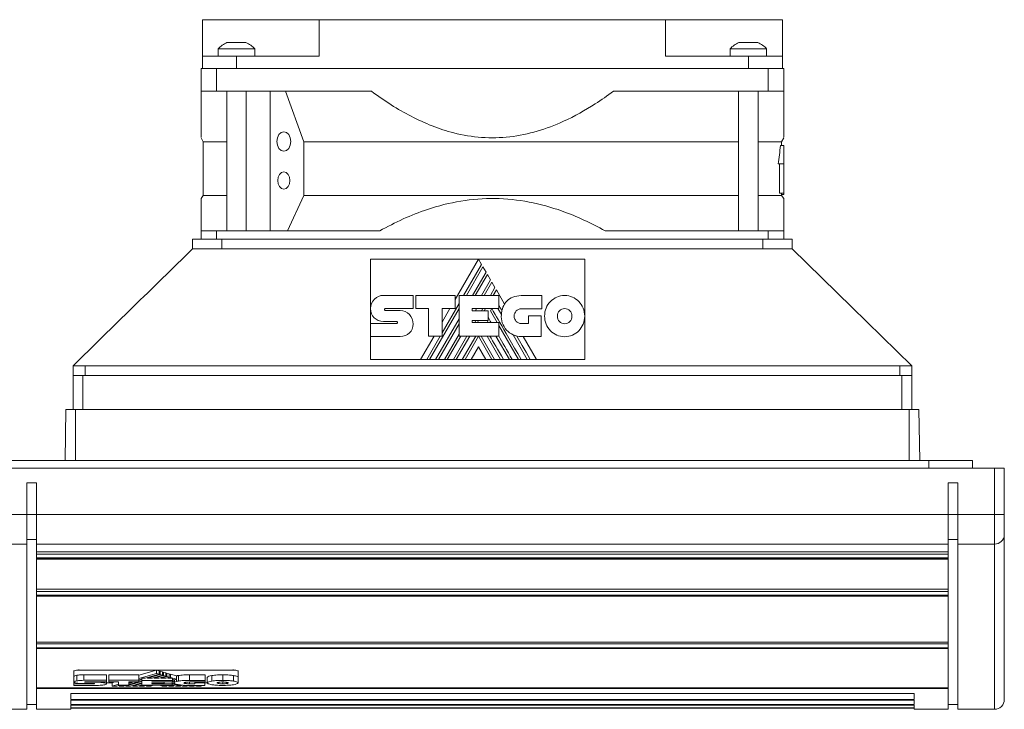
# Model space of a CAD drawing. Header units: millimetres. Extents: x 10 to 203, y 74 to 208.
# Tile 2 of 4: x 75 to 142, y 74 to 121. Entities that reach past the tile are written whole.
import ezdxf

# ---------------------------------------------------------------- set-up
doc = ezdxf.new("R2010")
doc.units = ezdxf.units.MM
doc.linetypes.add('PHANTOM', pattern=[12.7, 6.35, -1.27, 1.27, -1.27, 1.27, -1.27])
doc.layers.add('___VS___', color=7, linetype='Continuous', lineweight=15)

msp = doc.modelspace()

# ---------------------------------------------------------------- linework, layer by layer
at = {"color": 7, "linetype": 'Continuous', "lineweight": 15}
for p, q in [((87.352, 118.169), (87.352, 120.669)), ((87.352, 120.669), (95.343, 120.669)), ((95.343, 118.169), (95.343, 120.669)), ((119.028, 120.669), (95.343, 120.669)), ((119.028, 118.169), (119.028, 120.669)), ((119.028, 120.669), (127.019, 120.669)), ((127.019, 118.169), (127.019, 120.669)), ((88.435, 118.669), (88.435, 118.169)), ((88.435, 118.669), (90.84, 118.669)), ((89.035, 119.103), (90.286, 119.103)), ((90.286, 119.103), (90.335, 119.103)), ((90.84, 118.669), (90.935, 118.669)), ((90.935, 118.169), (90.935, 118.669)), ((123.435, 118.669), (123.435, 118.169)), ((123.435, 118.669), (125.84, 118.669)), ((124.035, 119.103), (125.286, 119.103)), ((125.286, 119.103), (125.335, 119.103)), ((125.84, 118.669), (125.935, 118.669)), ((125.935, 118.169), (125.935, 118.669)), ((87.352, 117.336), (87.352, 118.169)), ((87.352, 118.169), (89.685, 118.169)), ((89.685, 118.169), (89.685, 117.336)), ((95.343, 118.169), (89.685, 118.169)), ((124.685, 118.169), (119.028, 118.169)), ((124.685, 117.336), (124.685, 118.169)), ((124.685, 118.169), (127.019, 118.169)), ((127.019, 118.169), (127.019, 117.336)), ((87.269, 115.769), (87.269, 117.336)), ((87.269, 117.336), (88.327, 117.336)), ((88.327, 115.769), (88.327, 117.336)), ((88.327, 117.336), (126.044, 117.336)), ((126.044, 115.769), (126.044, 117.336)), ((126.044, 117.336), (127.102, 117.336)), ((127.102, 115.769), (127.102, 117.336)), ((87.269, 115.769), (88.327, 115.769)), ((88.327, 115.769), (98.918, 115.769)), ((89.019, 115.769), (89.019, 106.236)), ((90.352, 106.236), (90.352, 115.769)), ((91.983, 115.769), (91.983, 106.236)), ((93.035, 115.769), (94.302, 112.322)), ((115.453, 115.769), (126.044, 115.769)), ((124.019, 115.769), (124.019, 106.236)), ((125.352, 106.236), (125.352, 115.769)), ((126.044, 115.769), (127.102, 115.769)), ((87.269, 112.591), (87.408, 112.322)), ((126.962, 112.322), (127.102, 112.591)), ((87.408, 112.322), (87.408, 108.655)), ((87.408, 112.322), (89.019, 112.322)), ((94.302, 112.322), (124.019, 112.322)), ((94.302, 112.322), (94.302, 108.655)), ((125.352, 112.322), (126.962, 112.322)), ((126.878, 112.069), (127.102, 112.069)), ((126.962, 112.069), (126.962, 112.322)), ((127.102, 112.069), (127.102, 110.799)), ((126.719, 110.799), (126.81, 110.799)), ((126.719, 110.799), (127.102, 110.799)), ((126.81, 110.799), (126.81, 108.796)), ((126.81, 110.799), (127.102, 110.799)), ((127.102, 110.799), (127.102, 108.796)), ((87.408, 108.655), (87.269, 108.441)), ((87.408, 108.655), (89.019, 108.655)), ((94.302, 108.655), (93.183, 106.236)), ((94.302, 108.655), (124.019, 108.655)), ((125.352, 108.655), (126.962, 108.655)), ((126.81, 108.796), (127.102, 108.796)), ((126.962, 108.655), (126.962, 108.796)), ((126.962, 108.716), (127.102, 108.716)), ((127.102, 108.441), (126.962, 108.655)), ((127.102, 108.796), (127.102, 108.716)), ((87.269, 105.669), (87.269, 106.236)), ((88.327, 106.236), (87.269, 106.236)), ((99.48, 106.236), (88.327, 106.236)), ((126.044, 106.236), (114.89, 106.236)), ((127.102, 106.236), (126.044, 106.236)), ((127.102, 105.669), (127.102, 106.236)), ((86.685, 105.669), (86.685, 105.003)), ((86.685, 105.669), (88.685, 105.669)), ((88.685, 105.669), (88.685, 105.003)), ((88.685, 105.669), (125.685, 105.669)), ((125.685, 105.669), (125.685, 105.003)), ((125.685, 105.669), (127.685, 105.669)), ((127.685, 105.669), (127.685, 105.003)), ((86.685, 105.003), (88.685, 105.003)), ((88.685, 105.003), (125.685, 105.003)), ((125.685, 105.003), (127.685, 105.003)), ((98.859, 104.299), (106.233, 104.299)), ((98.859, 100.91), (98.859, 104.299)), ((106.233, 104.299), (104.63, 101.525)), ((105.217, 101.803), (106.447, 103.933)), ((106.541, 103.768), (105.407, 101.803)), ((106.447, 103.933), (106.233, 104.299)), ((106.233, 104.299), (113.497, 104.299)), ((106.751, 103.407), (106.541, 103.768)), ((113.497, 104.299), (113.497, 100.394)), ((105.825, 101.803), (106.751, 103.407)), ((106.844, 103.243), (106.013, 101.803)), ((107.055, 102.879), (106.844, 103.243)), ((106.433, 101.803), (107.055, 102.879)), ((107.149, 102.718), (106.62, 101.803)), ((107.046, 101.803), (107.361, 102.347)), ((107.361, 102.347), (107.149, 102.718)), ((99.741, 101.814), (101.756, 101.814)), ((101.756, 101.814), (101.756, 100.915)), ((101.955, 100.915), (101.955, 101.811)), ((101.955, 101.811), (104.63, 101.811)), ((104.63, 101.811), (104.63, 100.923)), ((104.901, 99.034), (104.901, 101.803)), ((104.901, 101.803), (107.632, 101.803)), ((107.453, 102.189), (107.23, 101.803)), ((108.013, 101.217), (107.453, 102.189)), ((107.632, 101.803), (107.632, 100.908)), ((109.158, 101.796), (110.559, 101.796)), ((110.559, 101.796), (110.559, 100.897)), ((103.739, 99.242), (104.901, 101.256)), ((98.859, 100.91), (98.859, 100.91)), ((98.859, 99.885), (98.859, 100.878)), ((99.858, 100.915), (101.756, 100.915)), ((99.862, 100.776), (100.885, 100.776)), ((102.824, 100.915), (101.955, 100.915)), ((102.824, 99.034), (102.824, 100.915)), ((102.884, 97.433), (104.901, 100.926)), ((104.63, 100.923), (103.739, 100.923)), ((103.739, 99.034), (103.739, 100.923)), ((104.282, 100.923), (103.739, 99.982)), ((105.808, 100.908), (107.632, 100.908)), ((105.808, 100.908), (105.808, 100.761)), ((105.808, 100.761), (106.895, 100.761)), ((106.019, 100.761), (106.103, 100.908)), ((106.443, 100.761), (106.528, 100.908)), ((106.628, 100.761), (106.713, 100.908)), ((106.895, 100.761), (106.895, 100.084)), ((107.046, 100.748), (107.138, 100.908)), ((107.046, 100.748), (107.508, 99.948)), ((107.559, 100.908), (107.797, 100.496)), ((110.559, 100.897), (109.158, 100.897)), ((109.641, 99.888), (109.641, 100.422)), ((109.641, 100.422), (110.529, 100.422)), ((110.529, 100.422), (110.529, 98.993)), ((113.497, 100.394), (113.497, 97.433)), ((98.859, 98.997), (98.859, 99.885)), ((98.859, 99.885), (100.629, 99.885)), ((100.629, 100.035), (99.744, 100.035)), ((103.302, 97.433), (104.901, 100.203)), ((103.494, 97.433), (104.901, 99.874)), ((105.808, 100.084), (106.895, 100.084)), ((105.808, 100.084), (105.808, 99.948)), ((105.808, 99.948), (107.617, 99.948)), ((105.972, 99.948), (106.05, 100.084)), ((106.159, 99.948), (106.237, 100.084)), ((106.819, 100.084), (106.898, 99.948)), ((107.617, 99.034), (107.617, 99.948)), ((107.617, 99.76), (108.963, 97.433)), ((109.158, 99.888), (109.641, 99.888)), ((100.885, 98.997), (98.859, 98.997)), ((98.859, 97.433), (98.859, 98.997)), ((103.191, 99.034), (102.266, 97.433)), ((102.695, 97.433), (103.619, 99.034)), ((102.824, 99.034), (103.739, 99.034)), ((103.908, 97.433), (104.901, 99.152)), ((104.097, 97.433), (105.021, 99.034)), ((104.515, 97.433), (105.442, 99.034)), ((104.706, 97.433), (105.631, 99.034)), ((104.901, 99.034), (107.617, 99.034)), ((105.123, 97.433), (106.052, 99.034)), ((105.313, 97.433), (106.229, 99.022)), ((107.145, 97.433), (106.229, 99.022)), ((107.335, 97.433), (106.406, 99.034)), ((106.822, 99.034), (107.749, 97.433)), ((107.427, 99.034), (108.354, 97.433)), ((108.594, 99.117), (109.568, 97.433)), ((110.529, 98.993), (109.166, 98.993)), ((110.2, 97.433), (109.299, 98.993)), ((106.229, 98.296), (105.727, 97.433)), ((106.229, 98.296), (106.728, 97.433)), ((78.519, 97.003), (79.332, 97.003)), ((78.519, 96.336), (78.519, 97.003)), ((79.332, 97.003), (135.039, 97.003)), ((79.332, 96.336), (79.332, 97.003)), ((102.266, 97.433), (98.859, 97.433)), ((102.266, 97.433), (102.695, 97.433)), ((102.884, 97.433), (102.695, 97.433)), ((102.884, 97.433), (103.302, 97.433)), ((103.494, 97.433), (103.302, 97.433)), ((103.494, 97.433), (103.908, 97.433)), ((104.097, 97.433), (103.908, 97.433)), ((104.097, 97.433), (104.515, 97.433)), ((104.706, 97.433), (104.515, 97.433)), ((104.706, 97.433), (105.123, 97.433)), ((105.313, 97.433), (105.123, 97.433)), ((105.313, 97.433), (105.727, 97.433)), ((106.728, 97.433), (105.727, 97.433)), ((106.728, 97.433), (107.145, 97.433)), ((107.335, 97.433), (107.145, 97.433)), ((107.335, 97.433), (107.749, 97.433)), ((107.94, 97.433), (107.749, 97.433)), ((107.94, 97.433), (108.354, 97.433)), ((108.545, 97.433), (108.354, 97.433)), ((108.545, 97.433), (108.963, 97.433)), ((109.154, 97.433), (108.963, 97.433)), ((109.154, 97.433), (109.568, 97.433)), ((109.775, 97.433), (109.568, 97.433)), ((109.775, 97.433), (110.2, 97.433)), ((113.497, 97.433), (110.2, 97.433)), ((135.039, 97.003), (135.852, 97.003)), ((135.039, 96.336), (135.039, 97.003)), ((135.852, 96.336), (135.852, 97.003)), ((78.519, 96.336), (78.519, 94.003)), ((78.519, 96.336), (79.185, 96.336)), ((79.185, 96.336), (135.185, 96.336)), ((135.039, 96.336), (79.332, 96.336)), ((135.185, 96.336), (135.852, 96.336)), ((135.852, 96.336), (135.852, 94.003)), ((77.961, 90.519), (78.022, 94.003)), ((78.022, 94.003), (78.685, 94.003)), ((78.685, 94.003), (135.685, 94.003)), ((135.685, 94.003), (136.349, 94.003)), ((136.41, 90.519), (136.349, 94.003)), ((137.019, 90.519), (74.352, 90.519)), ((137.019, 90.003), (137.019, 90.519)), ((140.019, 90.519), (137.019, 90.519)), ((140.019, 90.003), (140.019, 90.519)), ((141.519, 90.003), (72.852, 90.003)), ((141.519, 86.836), (141.519, 90.003)), ((141.519, 90.003), (142.185, 90.003)), ((142.185, 90.003), (142.185, 86.836)), ((75.352, 89.003), (76.019, 89.003)), ((75.352, 89.003), (75.352, 86.836)), ((76.019, 89.003), (76.019, 86.836)), ((139.019, 89.003), (138.352, 89.003)), ((138.352, 89.003), (138.352, 86.836)), ((139.019, 89.003), (139.019, 86.836)), ((75.352, 86.836), (72.852, 86.836)), ((75.352, 86.836), (75.352, 84.808)), ((75.352, 86.836), (76.019, 86.836)), ((138.352, 86.836), (76.019, 86.836)), ((76.019, 86.836), (76.019, 84.808)), ((138.352, 86.836), (138.352, 84.808)), ((139.019, 86.836), (138.352, 86.836)), ((141.519, 86.836), (139.019, 86.836)), ((139.019, 86.836), (139.019, 84.808)), ((141.519, 86.836), (142.185, 86.836)), ((141.519, 84.808), (141.519, 86.836)), ((142.185, 86.836), (142.185, 85.432)), ((75.352, 85.12), (76.019, 85.12)), ((139.019, 85.12), (138.352, 85.12)), ((142.185, 85.432), (142.185, 74.169)), ((75.352, 84.808), (72.852, 84.808)), ((75.352, 84.808), (75.352, 73.503)), ((138.352, 84.808), (76.019, 84.808)), ((76.019, 84.808), (76.019, 84.277)), ((138.352, 84.277), (76.019, 84.277)), ((76.019, 84.277), (76.019, 84.108)), ((138.352, 84.808), (138.352, 84.277)), ((138.352, 84.108), (138.352, 84.277)), ((141.519, 84.808), (139.019, 84.808)), ((139.019, 84.808), (139.019, 73.503)), ((141.519, 73.503), (141.519, 84.808)), ((138.352, 84.108), (76.019, 84.108)), ((76.019, 84.108), (76.019, 83.858)), ((138.352, 83.858), (76.019, 83.858)), ((76.019, 83.858), (76.019, 83.793)), ((138.352, 83.793), (76.019, 83.793)), ((76.019, 83.793), (76.019, 83.779)), ((76.019, 83.779), (138.352, 83.779)), ((76.019, 83.779), (76.019, 81.717)), ((138.352, 83.858), (138.352, 84.108)), ((138.352, 83.793), (138.352, 83.858)), ((138.352, 83.779), (138.352, 83.793)), ((138.352, 83.779), (138.352, 81.717)), ((138.352, 81.717), (76.019, 81.717)), ((76.019, 81.717), (76.019, 81.563)), ((138.352, 81.563), (76.019, 81.563)), ((76.019, 81.563), (76.019, 81.308)), ((138.352, 81.563), (138.352, 81.717)), ((138.352, 81.308), (138.352, 81.563)), ((138.352, 81.308), (76.019, 81.308)), ((76.019, 81.308), (76.019, 81.253)), ((138.352, 81.253), (76.019, 81.253)), ((76.019, 81.253), (76.019, 81.242)), ((76.019, 81.242), (138.352, 81.242)), ((76.019, 81.242), (76.019, 78.103)), ((138.352, 81.253), (138.352, 81.308)), ((138.352, 81.242), (138.352, 81.253)), ((138.352, 81.242), (138.352, 78.103)), ((138.352, 78.103), (76.019, 78.103)), ((76.019, 78.103), (76.019, 77.972)), ((138.352, 77.972), (138.352, 78.103)), ((138.352, 77.972), (76.019, 77.972)), ((76.019, 77.972), (76.019, 77.712)), ((138.352, 77.712), (76.019, 77.712)), ((76.019, 77.712), (76.019, 77.672)), ((138.352, 77.672), (76.019, 77.672)), ((76.019, 77.672), (76.019, 77.666)), ((76.019, 77.666), (138.352, 77.666)), ((76.019, 77.666), (76.019, 74.982)), ((138.352, 77.712), (138.352, 77.972)), ((138.352, 77.672), (138.352, 77.712)), ((138.352, 77.672), (138.352, 77.666)), ((138.352, 77.666), (138.352, 74.982)), ((78.574, 76.116), (78.574, 76.161)), ((78.574, 75.752), (78.574, 76.116)), ((78.907, 76.17), (84.227, 76.17)), ((84.227, 76.17), (82.999, 75.828)), ((84.227, 75.943), (84.227, 76.17)), ((84.391, 76.125), (84.227, 76.17)), ((84.227, 76.17), (89.464, 76.17)), ((84.391, 75.898), (84.391, 76.125)), ((84.464, 76.104), (84.391, 76.084)), ((84.624, 76.06), (84.464, 76.104)), ((84.464, 75.877), (84.464, 76.104)), ((89.797, 76.161), (89.797, 76.116)), ((89.797, 76.116), (89.797, 75.689)), ((78.574, 75.78), (78.574, 75.325)), ((78.574, 75.374), (78.574, 75.752)), ((78.772, 75.453), (78.772, 75.831)), ((79.25, 75.864), (80.795, 75.864)), ((79.25, 75.485), (79.25, 75.864)), ((79.25, 75.485), (80.795, 75.485)), ((80.795, 75.485), (80.795, 75.864)), ((80.795, 75.485), (80.795, 75.375)), ((80.804, 75.244), (80.804, 75.622)), ((80.948, 75.863), (82.999, 75.863)), ((80.948, 75.485), (80.948, 75.863)), ((80.948, 75.375), (80.948, 75.485)), ((80.948, 75.485), (82.999, 75.485)), ((84.227, 75.943), (82.999, 75.601)), ((82.999, 75.485), (82.999, 75.863)), ((82.999, 75.51), (83.206, 75.568)), ((82.999, 75.47), (83.206, 75.527)), ((82.999, 75.485), (82.999, 75.376)), ((82.999, 75.38), (83.206, 75.438)), ((83.206, 75.635), (83.449, 75.635)), ((83.206, 75.635), (83.206, 75.484)), ((83.206, 75.484), (85.3, 75.484)), ((83.206, 75.143), (83.206, 75.484)), ((83.449, 75.635), (84.391, 75.898)), ((84.464, 75.877), (83.594, 75.635)), ((83.594, 75.635), (83.594, 75.676)), ((83.594, 75.635), (83.915, 75.635)), ((83.915, 75.635), (84.624, 75.833)), ((84.696, 75.813), (84.059, 75.635)), ((84.059, 75.635), (84.059, 75.676)), ((84.059, 75.635), (84.381, 75.635)), ((84.391, 75.898), (84.227, 75.943)), ((84.381, 75.635), (84.858, 75.768)), ((84.624, 75.833), (84.464, 75.877)), ((84.929, 75.748), (84.524, 75.635)), ((84.524, 75.635), (84.524, 75.675)), ((84.524, 75.635), (84.851, 75.635)), ((84.624, 75.833), (84.624, 76.06)), ((84.696, 76.04), (84.624, 76.02)), ((84.858, 75.995), (84.696, 76.04)), ((84.696, 75.813), (84.696, 76.04)), ((84.858, 75.768), (84.696, 75.813)), ((84.851, 75.635), (85.093, 75.702)), ((84.858, 75.768), (84.858, 75.995)), ((84.929, 75.975), (84.858, 75.955)), ((85.093, 75.929), (84.929, 75.975)), ((84.929, 75.748), (84.929, 75.975)), ((85.093, 75.702), (84.929, 75.748)), ((85.163, 75.683), (84.992, 75.635)), ((84.992, 75.635), (84.992, 75.674)), ((84.992, 75.635), (85.3, 75.635)), ((85.093, 75.702), (85.093, 75.929)), ((85.163, 75.91), (85.093, 75.89)), ((85.163, 75.91), (85.592, 75.79)), ((85.163, 75.683), (85.163, 75.91)), ((85.592, 75.563), (85.163, 75.683)), ((85.3, 75.484), (85.3, 75.635)), ((85.3, 75.509), (85.426, 75.474)), ((85.3, 75.484), (85.3, 75.374)), ((85.422, 75.387), (85.3, 75.42)), ((85.422, 75.459), (85.426, 75.474)), ((85.422, 75.459), (85.422, 75.307)), ((85.426, 75.474), (85.426, 75.517)), ((85.426, 75.323), (85.426, 75.474)), ((85.456, 75.358), (85.456, 75.509)), ((85.592, 75.563), (85.592, 75.79)), ((85.592, 75.412), (85.592, 75.563)), ((85.712, 75.436), (85.712, 75.815)), ((86.47, 75.861), (87.544, 75.861)), ((86.47, 75.483), (86.47, 75.861)), ((86.47, 75.483), (87.544, 75.483)), ((87.544, 75.483), (87.544, 75.861)), ((87.544, 75.483), (87.544, 75.372)), ((87.691, 75.31), (87.691, 75.689)), ((87.999, 75.433), (87.999, 75.812)), ((88.743, 75.484), (88.743, 75.863)), ((89.488, 75.433), (89.488, 75.812)), ((89.797, 75.31), (89.797, 75.689)), ((138.352, 74.982), (76.019, 74.982)), ((76.019, 74.917), (76.019, 74.982)), ((138.352, 74.917), (76.019, 74.917)), ((76.019, 74.917), (76.019, 73.503)), ((78.574, 75.374), (78.574, 75.374)), ((78.574, 75.248), (78.574, 75.374)), ((78.574, 75.248), (79.931, 75.248)), ((78.574, 75.138), (78.574, 75.248)), ((80.127, 75.138), (78.574, 75.138)), ((79.931, 75.266), (79.253, 75.266)), ((79.34, 75.375), (80.795, 75.375)), ((79.343, 75.358), (80.127, 75.358)), ((81.186, 75.324), (80.804, 75.324)), ((81.614, 75.375), (80.948, 75.375)), ((81.186, 75.324), (81.368, 75.375)), ((81.186, 75.097), (81.186, 75.324)), ((81.614, 75.216), (81.186, 75.097)), ((81.186, 75.097), (81.515, 75.097)), ((81.515, 75.097), (81.679, 75.143)), ((81.614, 75.143), (81.614, 75.375)), ((81.614, 75.143), (82.315, 75.143)), ((81.66, 75.097), (81.825, 75.143)), ((81.66, 75.097), (81.66, 75.138)), ((81.66, 75.097), (81.98, 75.097)), ((81.98, 75.097), (82.145, 75.143)), ((82.127, 75.097), (82.292, 75.143)), ((82.127, 75.097), (82.127, 75.138)), ((82.127, 75.097), (82.445, 75.097)), ((82.315, 75.149), (83.206, 75.398)), ((82.315, 75.32), (82.515, 75.376)), ((82.999, 75.376), (82.315, 75.376)), ((82.315, 75.143), (82.315, 75.376)), ((82.315, 75.279), (82.661, 75.376)), ((82.315, 75.19), (82.981, 75.376)), ((82.445, 75.097), (83.206, 75.309)), ((82.59, 75.097), (83.206, 75.269)), ((82.59, 75.097), (82.59, 75.137)), ((82.59, 75.097), (82.91, 75.097)), ((82.91, 75.097), (83.206, 75.179)), ((83.057, 75.097), (83.222, 75.143)), ((83.057, 75.097), (83.057, 75.138)), ((83.057, 75.097), (83.377, 75.097)), ((83.206, 75.143), (85.289, 75.143)), ((83.377, 75.097), (83.542, 75.143)), ((83.522, 75.097), (83.687, 75.143)), ((83.522, 75.097), (83.522, 75.137)), ((83.522, 75.097), (83.839, 75.097)), ((84.005, 75.143), (83.839, 75.097)), ((83.901, 75.374), (85.3, 75.374)), ((83.901, 75.374), (83.901, 75.356)), ((83.901, 75.356), (84.735, 75.356)), ((83.901, 75.272), (84.735, 75.272)), ((83.901, 75.272), (83.901, 75.256)), ((83.901, 75.256), (85.289, 75.256)), ((84.441, 75.143), (84.607, 75.097)), ((84.607, 75.097), (84.927, 75.097)), ((84.735, 75.374), (84.735, 75.356)), ((84.735, 75.356), (84.735, 75.272)), ((84.927, 75.097), (84.762, 75.143)), ((85.072, 75.097), (84.907, 75.143)), ((84.927, 75.097), (84.927, 75.137)), ((85.072, 75.097), (85.39, 75.097)), ((85.224, 75.143), (85.39, 75.097)), ((85.289, 75.256), (85.289, 75.374)), ((85.289, 75.143), (85.289, 75.256)), ((85.289, 75.254), (85.853, 75.097)), ((85.536, 75.097), (85.289, 75.166)), ((85.3, 75.38), (85.422, 75.347)), ((85.39, 75.097), (85.39, 75.138)), ((85.536, 75.097), (85.853, 75.097)), ((85.853, 75.097), (85.853, 75.138)), ((86, 75.097), (86.32, 75.097)), ((86.142, 75.147), (86.32, 75.097)), ((86.467, 75.097), (86.299, 75.144)), ((86.32, 75.097), (86.32, 75.138)), ((86.467, 75.097), (86.784, 75.097)), ((87.544, 75.372), (86.47, 75.372)), ((86.47, 75.248), (86.84, 75.248)), ((87.521, 75.138), (86.476, 75.138)), ((86.638, 75.138), (86.784, 75.097)), ((86.784, 75.097), (86.784, 75.138)), ((86.943, 75.097), (86.796, 75.138)), ((86.84, 75.314), (86.84, 75.372)), ((86.84, 75.248), (86.84, 75.314)), ((86.84, 75.314), (87.521, 75.314)), ((86.943, 75.097), (87.269, 75.097)), ((87.269, 75.097), (87.122, 75.138)), ((87.269, 75.097), (87.269, 75.138)), ((87.521, 75.314), (87.521, 75.372)), ((87.691, 75.324), (87.521, 75.324)), ((87.521, 75.314), (87.521, 75.138)), ((138.352, 74.982), (138.352, 74.917)), ((138.352, 74.917), (138.352, 73.503)), ((78.352, 74.581), (78.352, 74.17)), ((78.352, 74.581), (79.185, 74.581)), ((136.019, 74.17), (78.352, 74.17)), ((78.352, 74.126), (78.352, 73.822)), ((78.352, 74.126), (136.019, 74.126)), ((79.185, 74.581), (79.785, 74.581)), ((79.785, 74.581), (106.852, 74.581)), ((106.852, 74.581), (107.519, 74.581)), ((107.519, 74.581), (134.585, 74.581)), ((134.585, 74.581), (135.185, 74.581)), ((135.185, 74.581), (136.019, 74.581)), ((136.019, 74.581), (136.019, 74.17)), ((136.019, 74.126), (136.019, 73.822)), ((72.852, 73.503), (75.352, 73.503)), ((75.352, 73.503), (72.852, 73.503)), ((75.352, 73.836), (76.019, 73.836)), ((75.352, 73.836), (76.019, 73.836)), ((78.352, 73.503), (76.019, 73.503)), ((136.019, 73.822), (78.352, 73.822)), ((78.352, 73.792), (78.352, 73.595)), ((78.352, 73.792), (136.019, 73.792)), ((136.019, 73.595), (78.352, 73.595)), ((78.352, 73.579), (78.352, 73.503)), ((78.352, 73.579), (136.019, 73.579)), ((136.019, 73.792), (136.019, 73.595)), ((136.019, 73.579), (136.019, 73.503)), ((138.352, 73.503), (136.019, 73.503)), ((138.352, 73.836), (139.019, 73.836)), ((139.019, 73.836), (138.352, 73.836)), ((139.019, 73.503), (141.519, 73.503)), ((141.519, 73.503), (139.019, 73.503))]:
    msp.add_line(p, q, dxfattribs=at)
at = {"color": 8, "linetype": 'Continuous', "lineweight": 15}
for p, q in [((88.327, 105.669), (88.327, 106.236)), ((126.044, 105.669), (126.044, 106.236)), ((79.185, 96.336), (79.185, 94.003)), ((135.185, 96.336), (135.185, 94.003)), ((78.685, 90.519), (78.685, 94.003)), ((135.685, 90.519), (135.685, 94.003)), ((78.907, 76.219), (78.907, 76.17)), ((89.464, 76.17), (89.464, 76.219)), ((79.312, 75.36), (79.312, 75.372)), ((79.343, 75.358), (79.343, 75.375)), ((79.931, 75.248), (79.931, 75.266)), ((79.964, 75.25), (79.964, 75.263)), ((80.127, 75.358), (80.127, 75.375)), ((80.604, 75.324), (80.604, 75.375)), ((86.206, 75.266), (86.206, 75.354)), ((86.47, 75.248), (86.47, 75.372)), ((88.473, 75.265), (88.473, 75.356)), ((88.743, 75.247), (88.743, 75.374)), ((89.014, 75.265), (89.014, 75.356))]:
    msp.add_line(p, q, dxfattribs=at)
at = {"color": 7, "linetype": 'Continuous', "lineweight": 15, "flags": 128}
for points in [[(93.397, 112.336), (93.361, 112.591), (93.259, 112.807), (93.106, 112.952), (92.925, 113.003), (92.745, 112.952), (92.592, 112.807), (92.49, 112.591), (92.454, 112.336), (92.49, 112.081), (92.592, 111.864), (92.745, 111.72), (92.925, 111.669), (93.106, 111.72), (93.259, 111.864), (93.361, 112.081), (93.397, 112.336)], [(93.338, 109.669), (93.307, 109.892), (93.217, 110.082), (93.083, 110.208), (92.925, 110.253), (92.768, 110.208), (92.634, 110.082), (92.544, 109.892), (92.513, 109.669), (92.544, 109.446), (92.634, 109.257), (92.768, 109.13), (92.925, 109.086), (93.083, 109.13), (93.217, 109.257), (93.307, 109.446), (93.338, 109.669)], [(135.852, 97.003), (131.769, 101.003), (127.685, 105.003)], [(109.775, 97.433), (109.492, 97.921), (109.228, 98.376), (109.033, 98.712), (108.85, 99.029)], [(86.476, 75.138), (86.258, 75.141), (86.05, 75.152), (85.86, 75.17), (85.697, 75.193), (85.567, 75.222), (85.476, 75.254), (85.429, 75.288), (85.426, 75.323)]]:
    msp.add_lwpolyline(points, dxfattribs=at)
at = {"color": 7, "linetype": 'Continuous', "lineweight": 15}
for centre, radius, start, end in [((89.685, 117.571), 1.664, 112.98995, 138.68536), ((89.685, 117.571), 1.664, 41.31464, 67.01005), ((124.685, 117.571), 1.664, 112.98995, 138.68536), ((124.685, 117.571), 1.664, 41.31464, 67.01005), ((107.185, 113.895), 19.777, 350.99354, 354.70234), ((109.323, 100.431), 1.528, 149.03807, 166.83863), ((109.166, 100.368), 1.375, 174.64014, 270), ((141.539, 85.454), 0.646, 268.16581, 358.04055), ((78.826, 75.611), 0.565, 81.73375, 116.52307), ((89.545, 75.611), 0.565, 63.47685, 98.26634), ((85.695, 75.104), 0.47, 102.67253, 120.58201), ((85.695, 74.953), 0.47, 102.67157, 120.58298), ((141.519, 74.169), 0.667, 269.99638, 359.99679)]:
    msp.add_arc(centre, radius, start, end, dxfattribs=at)
for points, knots in [([(87.269, 112.636), (87.269, 112.632), (87.269, 112.621), (87.269, 113.002), (87.269, 113.742), (87.269, 114.708), (87.269, 115.478), (87.269, 115.769)], [0, 0, 0, 0, 0.132372, 0.342268, 0.557774, 0.83277, 1, 1, 1, 1]), ([(98.918, 115.769), (99.362, 115.453), (100.232, 114.834), (101.614, 114.04), (103.041, 113.383), (104.65, 112.854), (106.444, 112.563), (108.379, 112.599), (110.267, 112.998), (112.237, 113.748), (113.963, 114.708), (115.044, 115.478), (115.453, 115.769)], [0, 0, 0, 0, 0.09075, 0.177854, 0.265105, 0.352001, 0.45913, 0.566204, 0.672471, 0.778889, 0.916385, 1, 1, 1, 1]), ([(127.102, 115.769), (127.102, 115.478), (127.102, 114.708), (127.102, 113.75), (127.102, 113.006), (127.102, 112.623), (127.102, 112.629), (127.102, 112.632)], [0, 0, 0, 0, 0.167227, 0.442219, 0.652426, 0.867609, 1, 1, 1, 1]), ([(87.269, 106.236), (87.269, 106.487), (87.269, 106.99), (87.269, 107.695), (87.269, 108.236), (87.269, 108.5), (87.269, 108.432), (87.269, 108.427)], [0, 0, 0, 0, 0.1994, 0.400048, 0.685467, 0.97844, 1, 1, 1, 1]), ([(114.89, 106.236), (114.413, 106.488), (113.458, 106.992), (111.733, 107.696), (109.702, 108.261), (107.361, 108.514), (105.01, 108.323), (102.908, 107.79), (101.065, 107.068), (100.009, 106.513), (99.48, 106.236)], [0, 0, 0, 0, 0.100016, 0.199994, 0.344643, 0.48912, 0.634041, 0.779119, 0.88953, 1, 1, 1, 1]), ([(127.102, 108.426), (127.102, 108.431), (127.102, 108.5), (127.102, 108.238), (127.102, 107.705), (127.102, 106.992), (127.102, 106.488), (127.102, 106.236)], [0, 0, 0, 0, 0.021551, 0.306613, 0.59995, 0.799274, 1, 1, 1, 1]), ([(86.685, 105.003), (85.317, 103.662), (82.546, 100.948), (79.872, 98.328), (78.519, 97.003)], [0, 0, 0, 0, 0.494114, 1, 1, 1, 1]), ([(78.574, 75.752), (78.586, 75.769), (78.607, 75.798), (78.722, 75.821), (78.772, 75.831)], [0, 0, 0, 0, 0.568531, 1, 1, 1, 1]), ([(78.574, 75.374), (78.586, 75.391), (78.607, 75.42), (78.722, 75.443), (78.772, 75.453)], [0, 0, 0, 0, 0.568531, 1, 1, 1, 1]), ([(78.772, 75.831), (78.85, 75.841), (78.99, 75.86), (79.17, 75.863), (79.25, 75.864)], [0, 0, 0, 0, 0.552175, 1, 1, 1, 1]), ([(78.772, 75.453), (78.85, 75.463), (78.99, 75.481), (79.17, 75.484), (79.25, 75.485)], [0, 0, 0, 0, 0.552175, 1, 1, 1, 1]), ([(85.456, 75.509), (85.425, 75.518), (85.373, 75.532), (85.321, 75.547), (85.3, 75.552)], [0, 0, 0, 0, 0.605349, 1, 1, 1, 1]), ([(85.592, 75.79), (85.613, 75.795), (85.649, 75.804), (85.693, 75.811), (85.712, 75.815)], [0, 0, 0, 0, 0.560183, 1, 1, 1, 1]), ([(85.592, 75.412), (85.613, 75.417), (85.649, 75.425), (85.693, 75.433), (85.712, 75.436)], [0, 0, 0, 0, 0.560183, 1, 1, 1, 1]), ([(85.712, 75.815), (85.83, 75.829), (86.053, 75.857), (86.335, 75.86), (86.47, 75.861)], [0, 0, 0, 0, 0.523173, 1, 1, 1, 1]), ([(85.712, 75.436), (85.83, 75.451), (86.053, 75.479), (86.335, 75.482), (86.47, 75.483)], [0, 0, 0, 0, 0.523173, 1, 1, 1, 1]), ([(87.691, 75.689), (87.71, 75.715), (87.742, 75.761), (87.922, 75.796), (87.999, 75.812)], [0, 0, 0, 0, 0.56942, 1, 1, 1, 1]), ([(87.691, 75.31), (87.71, 75.337), (87.742, 75.383), (87.922, 75.418), (87.999, 75.433)], [0, 0, 0, 0, 0.56942, 1, 1, 1, 1]), ([(87.999, 75.812), (88.119, 75.828), (88.338, 75.857), (88.617, 75.861), (88.743, 75.863)], [0, 0, 0, 0, 0.552058, 1, 1, 1, 1]), ([(87.999, 75.433), (88.119, 75.449), (88.338, 75.478), (88.617, 75.483), (88.743, 75.484)], [0, 0, 0, 0, 0.552058, 1, 1, 1, 1]), ([(88.743, 75.863), (88.902, 75.86), (89.183, 75.854), (89.396, 75.825), (89.488, 75.812)], [0, 0, 0, 0, 0.56509, 1, 1, 1, 1]), ([(88.743, 75.484), (88.902, 75.481), (89.183, 75.476), (89.396, 75.446), (89.488, 75.433)], [0, 0, 0, 0, 0.56509, 1, 1, 1, 1]), ([(89.488, 75.812), (89.585, 75.792), (89.76, 75.755), (89.786, 75.709), (89.797, 75.689)], [0, 0, 0, 0, 0.548558, 1, 1, 1, 1]), ([(89.488, 75.433), (89.585, 75.413), (89.76, 75.377), (89.786, 75.331), (89.797, 75.31)], [0, 0, 0, 0, 0.548558, 1, 1, 1, 1]), ([(78.753, 75.297), (78.696, 75.309), (78.587, 75.332), (78.578, 75.36), (78.574, 75.374)], [0, 0, 0, 0, 0.523463, 1, 1, 1, 1]), ([(79.253, 75.266), (79.146, 75.268), (78.961, 75.271), (78.815, 75.289), (78.753, 75.297)], [0, 0, 0, 0, 0.574888, 1, 1, 1, 1]), ([(79.313, 75.372), (79.308, 75.371), (79.3, 75.369), (79.299, 75.366), (79.298, 75.365)], [0, 0, 0, 0, 0.548925, 1, 1, 1, 1]), ([(79.298, 75.365), (79.299, 75.364), (79.3, 75.362), (79.308, 75.36), (79.312, 75.36)], [0, 0, 0, 0, 0.566223, 1, 1, 1, 1]), ([(79.312, 75.36), (79.317, 75.359), (79.326, 75.358), (79.338, 75.358), (79.343, 75.358)], [0, 0, 0, 0, 0.554521, 1, 1, 1, 1]), ([(79.34, 75.375), (79.337, 75.375), (79.331, 75.375), (79.322, 75.374), (79.317, 75.373), (79.313, 75.372)], [0, 0, 0, 0, 0.267178, 0.540604, 1, 1, 1, 1]), ([(79.962, 75.264), (79.957, 75.264), (79.948, 75.266), (79.936, 75.266), (79.931, 75.266)], [0, 0, 0, 0, 0.575461, 1, 1, 1, 1]), ([(79.931, 75.248), (79.938, 75.248), (79.951, 75.248), (79.96, 75.249), (79.964, 75.25)], [0, 0, 0, 0, 0.565177, 1, 1, 1, 1]), ([(79.979, 75.256), (79.978, 75.258), (79.976, 75.26), (79.966, 75.263), (79.962, 75.264)], [0, 0, 0, 0, 0.559619, 1, 1, 1, 1]), ([(79.964, 75.25), (79.968, 75.251), (79.977, 75.253), (79.978, 75.255), (79.979, 75.256)], [0, 0, 0, 0, 0.547357, 1, 1, 1, 1]), ([(80.127, 75.358), (80.229, 75.355), (80.41, 75.352), (80.545, 75.332), (80.604, 75.324)], [0, 0, 0, 0, 0.563327, 1, 1, 1, 1]), ([(80.609, 75.169), (80.531, 75.159), (80.387, 75.142), (80.208, 75.139), (80.127, 75.138)], [0, 0, 0, 0, 0.546992, 1, 1, 1, 1]), ([(80.604, 75.324), (80.667, 75.311), (80.78, 75.287), (80.796, 75.257), (80.804, 75.244)], [0, 0, 0, 0, 0.5500386, 1, 1, 1, 1]), ([(80.804, 75.244), (80.792, 75.228), (80.773, 75.199), (80.658, 75.178), (80.609, 75.169)], [0, 0, 0, 0, 0.5719961, 1, 1, 1, 1]), ([(86, 75.097), (85.856, 75.137), (85.619, 75.203), (85.382, 75.269), (85.289, 75.295)], [0, 0, 0, 0, 0.606701, 1, 1, 1, 1]), ([(85.426, 75.323), (85.43, 75.33), (85.435, 75.341), (85.45, 75.353), (85.456, 75.358)], [0, 0, 0, 0, 0.565448, 1, 1, 1, 1]), ([(86.206, 75.354), (86.172, 75.347), (86.109, 75.334), (86.1, 75.318), (86.096, 75.31)], [0, 0, 0, 0, 0.5480685, 1, 1, 1, 1]), ([(86.096, 75.31), (86.103, 75.301), (86.114, 75.285), (86.178, 75.272), (86.206, 75.266)], [0, 0, 0, 0, 0.57098, 1, 1, 1, 1]), ([(86.47, 75.372), (86.414, 75.371), (86.314, 75.369), (86.239, 75.359), (86.206, 75.354)], [0, 0, 0, 0, 0.565699, 1, 1, 1, 1]), ([(86.206, 75.266), (86.249, 75.261), (86.326, 75.25), (86.425, 75.249), (86.47, 75.248)], [0, 0, 0, 0, 0.55186, 1, 1, 1, 1]), ([(87.999, 75.188), (87.903, 75.208), (87.727, 75.244), (87.703, 75.29), (87.691, 75.31)], [0, 0, 0, 0, 0.548032, 1, 1, 1, 1]), ([(88.743, 75.137), (88.584, 75.14), (88.303, 75.145), (88.091, 75.175), (87.999, 75.188)], [0, 0, 0, 0, 0.5655893, 1, 1, 1, 1]), ([(88.473, 75.356), (88.438, 75.348), (88.374, 75.335), (88.365, 75.318), (88.361, 75.31)], [0, 0, 0, 0, 0.547977, 1, 1, 1, 1]), ([(88.361, 75.31), (88.367, 75.301), (88.379, 75.284), (88.445, 75.271), (88.473, 75.265)], [0, 0, 0, 0, 0.5698, 1, 1, 1, 1]), ([(88.743, 75.374), (88.685, 75.373), (88.583, 75.371), (88.506, 75.36), (88.473, 75.356)], [0, 0, 0, 0, 0.565867, 1, 1, 1, 1]), ([(88.473, 75.265), (88.516, 75.259), (88.596, 75.249), (88.697, 75.247), (88.743, 75.247)], [0, 0, 0, 0, 0.551445, 1, 1, 1, 1]), ([(89.014, 75.356), (88.97, 75.361), (88.891, 75.372), (88.788, 75.373), (88.743, 75.374)], [0, 0, 0, 0, 0.552189, 1, 1, 1, 1]), ([(88.743, 75.247), (88.801, 75.248), (88.903, 75.25), (88.981, 75.261), (89.014, 75.265)], [0, 0, 0, 0, 0.565228, 1, 1, 1, 1]), ([(89.489, 75.188), (89.368, 75.172), (89.149, 75.143), (88.868, 75.139), (88.743, 75.137)], [0, 0, 0, 0, 0.552078, 1, 1, 1, 1]), ([(89.128, 75.31), (89.121, 75.32), (89.109, 75.337), (89.043, 75.35), (89.014, 75.356)], [0, 0, 0, 0, 0.569055, 1, 1, 1, 1]), ([(89.014, 75.265), (89.05, 75.273), (89.114, 75.286), (89.124, 75.303), (89.128, 75.31)], [0, 0, 0, 0, 0.548684, 1, 1, 1, 1]), ([(89.797, 75.31), (89.779, 75.284), (89.746, 75.239), (89.566, 75.203), (89.489, 75.188)], [0, 0, 0, 0, 0.569398, 1, 1, 1, 1])]:
    msp.add_open_spline(points, degree=3, knots=knots, dxfattribs=at)
for points in [[(99.118, 101.549), (99.277, 101.713), (99.498, 101.814), (99.741, 101.814)], [(108.17, 101.417), (108.398, 101.652), (108.729, 101.796), (109.158, 101.796)], [(111.152, 101.393), (111.401, 101.649), (111.744, 101.807), (112.122, 101.807)], [(112.122, 101.807), (112.502, 101.807), (112.846, 101.648), (113.095, 101.392)], [(98.859, 100.91), (98.859, 101.159), (98.958, 101.385), (99.118, 101.549)], [(107.836, 100.779), (107.755, 100.918), (107.688, 101.035), (107.632, 101.13)], [(108.013, 101.217), (108.058, 101.289), (108.111, 101.356), (108.17, 101.417)], [(110.751, 100.394), (110.751, 100.784), (110.905, 101.137), (111.152, 101.393)], [(113.095, 101.392), (113.343, 101.137), (113.497, 100.784), (113.497, 100.394)], [(99.092, 100.285), (98.945, 100.43), (98.855, 100.639), (98.859, 100.91)], [(99.823, 100.896), (99.811, 100.881), (99.803, 100.86), (99.803, 100.838)], [(99.803, 100.838), (99.803, 100.821), (99.81, 100.805), (99.821, 100.794)], [(99.821, 100.794), (99.832, 100.783), (99.846, 100.776), (99.862, 100.776)], [(99.858, 100.915), (99.845, 100.915), (99.833, 100.908), (99.823, 100.896)], [(100.885, 100.776), (101.128, 100.776), (101.348, 100.671), (101.507, 100.504)], [(101.507, 100.504), (101.668, 100.335), (101.767, 100.104), (101.767, 99.853)], [(109.154, 97.433), (107.872, 99.643), (107.202, 100.801), (107.144, 100.908)], [(107.797, 100.496), (107.802, 100.594), (107.815, 100.688), (107.836, 100.779)], [(108.814, 100.75), (108.725, 100.659), (108.671, 100.533), (108.671, 100.394)], [(108.671, 100.394), (108.671, 100.254), (108.725, 100.127), (108.813, 100.036)], [(109.158, 100.897), (109.023, 100.897), (108.902, 100.841), (108.814, 100.75)], [(111.152, 99.398), (110.904, 99.653), (110.751, 100.005), (110.751, 100.394)], [(111.77, 100.761), (111.68, 100.667), (111.624, 100.537), (111.624, 100.394)], [(111.624, 100.394), (111.624, 100.251), (111.68, 100.121), (111.77, 100.028)], [(112.122, 100.912), (111.984, 100.912), (111.86, 100.854), (111.77, 100.761)], [(112.477, 100.76), (112.386, 100.854), (112.261, 100.912), (112.122, 100.912)], [(112.625, 100.394), (112.625, 100.537), (112.568, 100.667), (112.477, 100.76)], [(112.477, 100.028), (112.568, 100.122), (112.625, 100.252), (112.625, 100.394)], [(113.497, 100.394), (113.497, 100.005), (113.344, 99.653), (113.095, 99.399)], [(99.744, 100.035), (99.488, 100.041), (99.255, 100.124), (99.092, 100.285)], [(100.669, 100.014), (100.658, 100.026), (100.644, 100.035), (100.629, 100.035)], [(100.629, 99.885), (100.646, 99.885), (100.661, 99.892), (100.672, 99.903)], [(100.691, 99.954), (100.691, 99.975), (100.683, 99.997), (100.669, 100.014)], [(100.672, 99.903), (100.684, 99.916), (100.691, 99.935), (100.691, 99.954)], [(101.767, 99.853), (101.767, 99.608), (101.67, 99.396), (101.513, 99.244)], [(107.093, 99.948), (107.007, 100.098), (106.941, 100.213), (106.895, 100.294)], [(108.813, 100.036), (108.901, 99.944), (109.023, 99.888), (109.158, 99.888)], [(111.77, 100.028), (111.86, 99.935), (111.984, 99.877), (112.122, 99.877)], [(112.122, 99.877), (112.261, 99.877), (112.386, 99.935), (112.477, 100.028)], [(101.513, 99.244), (101.353, 99.089), (101.13, 98.997), (100.885, 98.997)], [(107.94, 97.433), (107.55, 98.106), (107.241, 98.64), (107.012, 99.034)], [(108.545, 97.433), (108.177, 98.07), (107.868, 98.605), (107.617, 99.039)], [(108.85, 99.029), (108.761, 99.05), (108.676, 99.08), (108.594, 99.117)], [(112.122, 98.985), (111.743, 98.985), (111.4, 99.143), (111.152, 99.398)], [(113.095, 99.399), (112.846, 99.143), (112.502, 98.985), (112.122, 98.985)]]:
    msp.add_open_spline(points, degree=3, dxfattribs=at)
at = {"layer": '___VS___', "linetype": 'PHANTOM'}
for p, q in [((98.859, 99.885), (98.859, 98.997)), ((102.266, 97.433), (102.695, 97.433)), ((102.884, 97.433), (103.302, 97.433)), ((103.494, 97.433), (103.908, 97.433)), ((104.097, 97.433), (104.515, 97.433)), ((104.706, 97.433), (105.123, 97.433)), ((105.313, 97.433), (105.727, 97.433)), ((106.728, 97.433), (107.145, 97.433)), ((107.335, 97.433), (107.749, 97.433)), ((107.94, 97.433), (108.354, 97.433)), ((108.545, 97.433), (108.963, 97.433)), ((109.154, 97.433), (109.568, 97.433)), ((109.775, 97.433), (110.2, 97.433))]:
    msp.add_line(p, q, dxfattribs=at)

doc.saveas('drawing.dxf')
